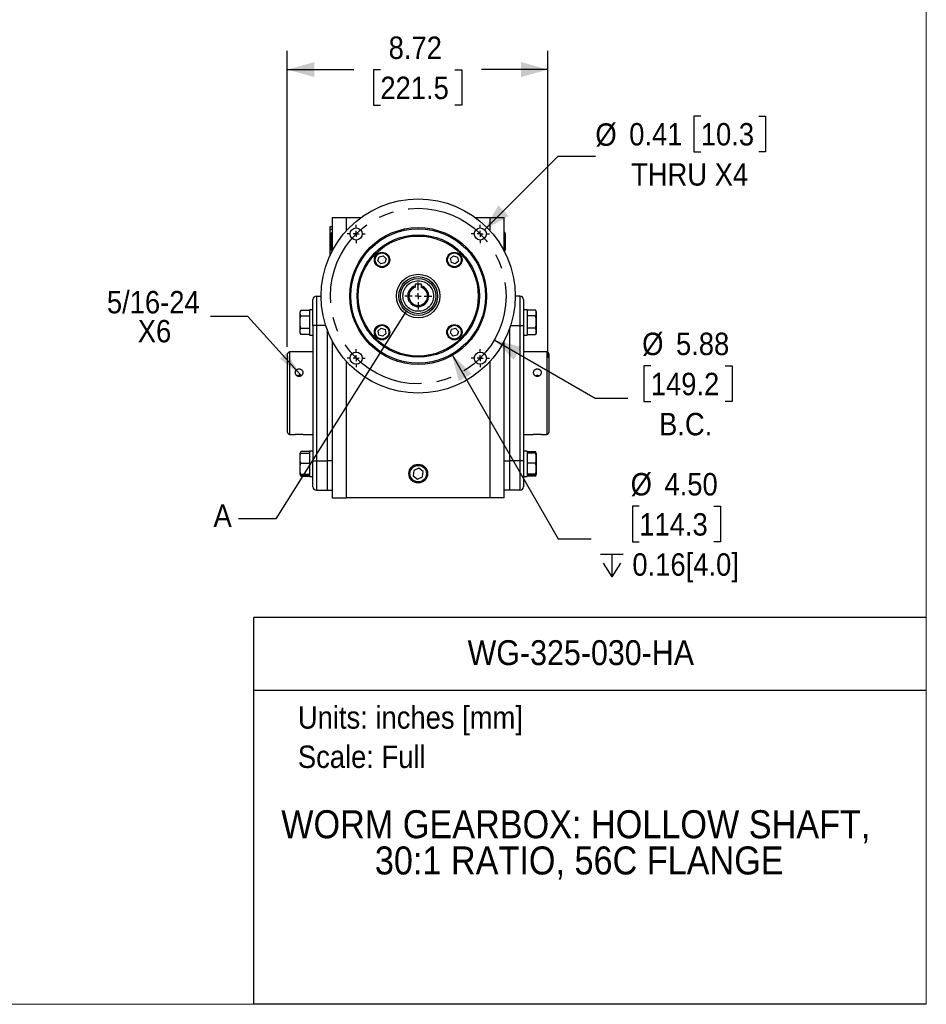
# Model space of a CAD drawing. Header units: inches. Extents: x 0 to 17, y 0 to 11.
# Tile 4 of 7: x 10.9 to 17, y 0 to 6.6. Entities that reach past the tile are written whole.
import ezdxf
from ezdxf.enums import TextEntityAlignment as Align

# ---------------------------------------------------------------- set-up
doc = ezdxf.new("R2010")
doc.units = ezdxf.units.IN
doc.header["$MEASUREMENT"] = 0
doc.linetypes.add('SLD-Center', pattern=[0.75, 0.6, -0.05, 0.05, -0.05])
doc.linetypes.add('SLD-Solid', pattern=[0])
doc.layers.add('CENTER', color=40, linetype='SLD-Center')
doc.layers.add('SLD-DEFPOINTS', color=7, linetype='Continuous')
doc.layers.add('DIMENSIONS', color=140, linetype='SLD-Solid', lineweight=25)
doc.layers.add('TEXT', color=140, linetype='SLD-Solid', lineweight=25)
doc.styles.add('SLDTEXTSTYLE0', font='GOTHIC.TTF', dxfattribs={"width": 0.913})
doc.styles.get("Standard").update_dxf_attribs({"font": 'GOTHIC.TTF'})
doc.dimstyles.new('SLDDIMSTYLE0', dxfattribs={"dimtxt": 0.15, "dimasz": 0.18, "dimexe": 0, "dimexo": 0.0625, "dimgap": 0.0375, "dimtad": 0, "dimtih": 1, "dimtoh": 1, "dimlfac": 5, "dimrnd": 1e-09, "dimzin": 12, "dimdsep": 46, "dimtxsty": 'SLDTEXTSTYLE0', "dimsah": 1, "dimcen": 0.09, "dimadec": 0, "dimazin": 3, "dimtfac": 1, "dimtofl": 0, "dimtmove": 0, "dimatfit": 3, "dimfxl": 0, "dimfrac": 2, "dimtolj": 1, "dimtzin": 12, "dimarcsym": 0})
doc.dimstyles.new('SLDDIMSTYLE3', dxfattribs={"dimtxt": 0.18, "dimasz": 0.18, "dimexe": 0, "dimexo": 0.0625, "dimgap": 0, "dimtad": 0, "dimtih": 1, "dimtoh": 1, "dimdec": 0, "dimrnd": 1e-09, "dimzin": 0, "dimdsep": 46, "dimtxsty": 'Standard', "dimblk1": 'NONE', "dimblk2": 'NONE', "dimsah": 1, "dimcen": 0.09, "dimadec": 0, "dimazin": 0, "dimtfac": 0.18, "dimtdec": 0, "dimtofl": 0, "dimtmove": 0, "dimatfit": 3, "dimldrblk": 'NONE', "dimfxl": 0, "dimfrac": 2, "dimtolj": 1, "dimtzin": 0, "dimarcsym": 0})
doc.dimstyles.new('SLDDIMSTYLE4', dxfattribs={"dimtxt": 0.15, "dimasz": 0.18, "dimexe": 0, "dimexo": 0.0625, "dimgap": 0.0375, "dimtad": 0, "dimtih": 1, "dimtoh": 1, "dimlfac": 5, "dimrnd": 1e-09, "dimzin": 12, "dimdsep": 46, "dimtxsty": 'SLDTEXTSTYLE0', "dimsah": 1, "dimcen": 0, "dimadec": 0, "dimazin": 3, "dimtfac": 1, "dimtofl": 0, "dimtmove": 0, "dimatfit": 3, "dimfxl": 0, "dimfrac": 2, "dimtolj": 1, "dimtzin": 12, "dimarcsym": 0})
doc.dimstyles.new('SLDDIMSTYLE5', dxfattribs={"dimtxt": 0.15, "dimasz": 0.18, "dimexe": 0, "dimexo": 0.0625, "dimgap": 0.0375, "dimtad": 0, "dimtih": 1, "dimtoh": 1, "dimlfac": 5, "dimrnd": 1e-09, "dimzin": 4, "dimdsep": 46, "dimtxsty": 'SLDTEXTSTYLE0', "dimsah": 1, "dimcen": 0, "dimadec": 0, "dimazin": 1, "dimtfac": 1, "dimtofl": 0, "dimtmove": 0, "dimatfit": 3, "dimfxl": 0, "dimfrac": 2, "dimtolj": 1, "dimtzin": 12, "dimarcsym": 0})
doc.dimstyles.new('SLDDIMSTYLE6', dxfattribs={"dimtxt": 0.15, "dimasz": 0.18, "dimexe": 0, "dimexo": 0.0625, "dimgap": 0.0375, "dimtad": 0, "dimtih": 1, "dimtoh": 1, "dimlfac": 5, "dimrnd": 1e-09, "dimdsep": 46, "dimtxsty": 'SLDTEXTSTYLE0', "dimsah": 1, "dimcen": 0, "dimadec": 0, "dimazin": 2, "dimtfac": 1, "dimtofl": 0, "dimtmove": 0, "dimatfit": 3, "dimfxl": 0, "dimfrac": 2, "dimtolj": 1, "dimtzin": 12, "dimarcsym": 0})
doc.dimstyles.new('SLDDIMSTYLE7', dxfattribs={"dimtxt": 0.18, "dimasz": 0.18, "dimexe": 0, "dimexo": 0.0625, "dimgap": 0, "dimtad": 0, "dimtih": 1, "dimtoh": 1, "dimdec": 0, "dimrnd": 1e-09, "dimzin": 0, "dimdsep": 46, "dimtxsty": 'Standard', "dimsah": 1, "dimcen": 0.09, "dimadec": 0, "dimazin": 0, "dimtfac": 0.18, "dimtdec": 0, "dimtofl": 0, "dimtmove": 0, "dimatfit": 3, "dimfxl": 0, "dimfrac": 2, "dimtolj": 1, "dimtzin": 0, "dimarcsym": 0})

# ---------------------------------------------------------------- blocks, each defined once
blk = doc.blocks.new('Block2')
at = {"color": 7, "linetype": 'SLD-Solid', "lineweight": 18}
for q in [(17, 11), (0, 0)]:
    blk.add_line((17, 0), q, dxfattribs=at)
blk = doc.blocks.new('Block1')
at = {"color": 140, "linetype": 'SLD-Solid', "lineweight": 18}
blk.add_line((17, 0), (17, 2.589), dxfattribs=at)
at = {"layer": 'TEXT'}
for p, q in [((17, 2.589), (12.5, 2.589)), ((12.5, 0), (12.5, 2.589)), ((12.5, 2.1021), (17, 2.1021)), ((17, 0), (12.5, 0))]:
    blk.add_line(p, q, dxfattribs=at)
at = {"layer": 'TEXT', "char_height": 0.15, "attachment_point": 1, "style": 'SLDTEXTSTYLE0'}
for s, insert in [('Units: inches [mm]', (12.7947, 1.9946)), ('Scale: Full', (12.7947, 1.7318))]:
    blk.add_mtext(s, dxfattribs=dict(at, insert=insert))
at = {"layer": 'TEXT', "color": 140, "style": 'SLDTEXTSTYLE0', "width": 0.913}
for tag, height, p in [('AUTOATTR0', 0.1667, (13.9306, 2.2201)), ('AUTOATTR1_0', 0.1875, (12.6832, 1.0551)), ('AUTOATTR1_1', 0.1875, (13.3098, 0.8127))]:
    blk.add_attdef(tag, text='', height=height, dxfattribs=at).set_placement(p, align=Align.BOTTOM_LEFT)
blk = doc.blocks.new('_D_7')
at = {"layer": 'DIMENSIONS'}
for p, q in [((14.1088, 4.4462), (14.7837, 4.0566)), ((15.1563, 4.2728), (15.1106, 4.2728)), ((15.1106, 4.2728), (15.1106, 4.0346)), ((15.6551, 4.2728), (15.7008, 4.2728)), ((15.7008, 4.2728), (15.7008, 4.0346)), ((14.7837, 4.0566), (15.0024, 4.0566)), ((15.1106, 4.0346), (15.1563, 4.0346)), ((15.7008, 4.0346), (15.6551, 4.0346))]:
    blk.add_line(p, q, dxfattribs=at)
blk.add_solid([(14.1088, 4.4462), (14.2397, 4.3129), (14.2897, 4.3995)], dxfattribs=at)
at = {"layer": 'DIMENSIONS', "char_height": 0.15, "attachment_point": 1, "style": 'SLDTEXTSTYLE0'}
for s, insert in [('%%c', (15.0986, 4.4948)), ('5.88', (15.3249, 4.4948)), ('149.2', (15.1563, 4.2262)), ('B.C.', (15.2117, 3.9577))]:
    blk.add_mtext(s, dxfattribs=dict(at, insert=insert))
blk = doc.blocks.new('SW_SYMBOL_HOLE_DEPTH')
at = {"layer": 'DIMENSIONS', "color": 0}
for p, q in [((0, 34.4), (31.5, 34.4)), ((15.7, 34.4), (15.7, 3)), ((3.9, 21.9), (15.7, 3)), ((27.6, 21.9), (15.7, 3))]:
    blk.add_line(p, q, dxfattribs=at)
blk = doc.blocks.new('_D_8')
at = {"layer": 'DIMENSIONS'}
for p, q in [((13.825, 4.3503), (14.5376, 3.1161)), ((15.0793, 3.3334), (15.0336, 3.3334)), ((15.0336, 3.3334), (15.0336, 3.0953)), ((15.5781, 3.3334), (15.6238, 3.3334)), ((15.6238, 3.3334), (15.6238, 3.0953)), ((14.5376, 3.1161), (14.7563, 3.1161)), ((15.0336, 3.0953), (15.0793, 3.0953)), ((15.6238, 3.0953), (15.5781, 3.0953))]:
    blk.add_line(p, q, dxfattribs=at)
blk.add_solid([(13.825, 4.3503), (13.8717, 4.1694), (13.9583, 4.2194)], dxfattribs=at)
at = {"layer": 'DIMENSIONS', "xscale": 0.004866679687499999, "yscale": 0.004866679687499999, "zscale": 0.004866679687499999}
blk.add_blockref('SW_SYMBOL_HOLE_DEPTH', (14.8188, 2.8452), dxfattribs=at)
at = {"layer": 'DIMENSIONS', "char_height": 0.15, "attachment_point": 1, "style": 'SLDTEXTSTYLE0'}
for s, insert in [('%%c', (15.0216, 3.5555)), ('4.50', (15.2478, 3.5555)), ('114.3', (15.0793, 3.2869)), ('0.16[4.0]', (15.0331, 3.0183))]:
    blk.add_mtext(s, dxfattribs=dict(at, insert=insert))
blk = doc.blocks.new('_D_9')
at = {"layer": 'DIMENSIONS'}
for p, q in [((15.4911, 5.9441), (15.4454, 5.9441)), ((15.4454, 5.9441), (15.4454, 5.706)), ((15.879, 5.9441), (15.9247, 5.9441)), ((15.9247, 5.9441), (15.9247, 5.706)), ((14.0441, 5.1841), (14.5356, 5.6755)), ((14.5356, 5.6755), (14.7856, 5.6755)), ((15.4454, 5.706), (15.4911, 5.706)), ((15.9247, 5.706), (15.879, 5.706))]:
    blk.add_line(p, q, dxfattribs=at)
blk.add_solid([(14.0441, 5.1841), (14.2068, 5.276), (14.1361, 5.3467)], dxfattribs=at)
at = {"layer": 'DIMENSIONS', "char_height": 0.15, "attachment_point": 1, "style": 'SLDTEXTSTYLE0'}
for s, insert in [('%%c', (14.7856, 5.8953)), ('0.41', (15.0118, 5.8976)), ('10.3', (15.4911, 5.8976)), ('THRU X4', (15.0245, 5.629))]:
    blk.add_mtext(s, dxfattribs=dict(at, insert=insert))
blk = doc.blocks.new('_D_10')
at = {"layer": 'DIMENSIONS'}
for p, q in [((12.7241, 4.3998), (12.7241, 6.3807)), ((14.4682, 4.3271), (14.4682, 6.3807)), ((12.7241, 6.2557), (13.1696, 6.2557)), ((13.3467, 6.2546), (13.301, 6.2546)), ((13.301, 6.2546), (13.301, 6.0165)), ((13.8455, 6.2546), (13.8912, 6.2546)), ((13.8912, 6.2546), (13.8912, 6.0165)), ((14.4682, 6.2557), (14.0227, 6.2557)), ((13.301, 6.0165), (13.3467, 6.0165)), ((13.8912, 6.0165), (13.8455, 6.0165))]:
    blk.add_line(p, q, dxfattribs=at)
for points in [[(12.7241, 6.2557), (12.9041, 6.2057), (12.9041, 6.3057)], [(14.4682, 6.2557), (14.2882, 6.3057), (14.2882, 6.2057)]]:
    blk.add_solid(points, dxfattribs=at)
at = {"layer": 'DIMENSIONS', "char_height": 0.15, "attachment_point": 1, "style": 'SLDTEXTSTYLE0'}
for s, insert in [('8.72', (13.4022, 6.4767)), ('221.5', (13.3467, 6.2081))]:
    blk.add_mtext(s, dxfattribs=dict(at, insert=insert))
blk = doc.blocks.new('SW_NOTE_1')
at = {"layer": 'TEXT', "color": 0, "char_height": 0.15, "attachment_point": 2, "style": 'SLDTEXTSTYLE0'}
for s, insert in [('5/16-24', (-0.3829, 0.17)), ('X6', (-0.3749, -0.0239))]:
    blk.add_mtext(s, dxfattribs=dict(at, insert=insert))
blk = doc.blocks.new('SW_CENTERMARKSYMBOL_1')
at = {"layer": 'CENTER', "color": 0}
for p, q in [((0, 0.04), (0, 0.0904)), ((-0.04, 0), (-0.0904, 0)), ((0, 0), (-0.02, 0)), ((0, 0), (0, 0.02)), ((0, 0), (0, -0.02)), ((0, 0), (0.02, 0)), ((0.04, 0), (0.0904, 0)), ((0, -0.04), (0, -0.0904))]:
    blk.add_line(p, q, dxfattribs=at)
blk = doc.blocks.new('SW_CENTERMARKSYMBOL_2')
at = {"layer": 'CENTER', "color": 0}
for p, q in [((-0.04, 0), (-0.0606, 0)), ((0, 0), (-0.02, 0)), ((0, 0.04), (0, 0.0606)), ((0, 0), (0, 0.02)), ((0, 0), (0, -0.02)), ((0, 0), (0.02, 0)), ((0.04, 0), (0.0606, 0)), ((0, -0.04), (0, -0.0606))]:
    blk.add_line(p, q, dxfattribs=at)
blk = doc.blocks.new('SW_CENTERMARKSYMBOL_3')
at = {"layer": 'CENTER', "color": 0}
for p, q in [((-0.04, 0), (-0.0606, 0)), ((0, 0), (-0.02, 0)), ((0, 0.04), (0, 0.0606)), ((0, 0), (0, 0.02)), ((0, 0), (0, -0.02)), ((0, 0), (0.02, 0)), ((0.04, 0), (0.0606, 0)), ((0, -0.04), (0, -0.0606))]:
    blk.add_line(p, q, dxfattribs=at)
blk = doc.blocks.new('SW_CENTERMARKSYMBOL_4')
at = {"layer": 'CENTER', "color": 0}
for p, q in [((-0.04, 0), (-0.0606, 0)), ((0, 0), (-0.02, 0)), ((0, 0.04), (0, 0.0606)), ((0, 0), (0, 0.02)), ((0, 0), (0, -0.02)), ((0, 0), (0.02, 0)), ((0.04, 0), (0.0606, 0)), ((0, -0.04), (0, -0.0606))]:
    blk.add_line(p, q, dxfattribs=at)
blk = doc.blocks.new('SW_CENTERMARKSYMBOL_5')
at = {"layer": 'CENTER', "color": 0}
for p, q in [((-0.04, 0), (-0.0606, 0)), ((0, 0), (-0.02, 0)), ((0, 0.04), (0, 0.0606)), ((0, 0), (0, 0.02)), ((0, 0), (0, -0.02)), ((0, 0), (0.02, 0)), ((0.04, 0), (0.0606, 0)), ((0, -0.04), (0, -0.0606))]:
    blk.add_line(p, q, dxfattribs=at)
blk = doc.blocks.new('_None')

msp = doc.modelspace()

# ---------------------------------------------------------------- linework, layer by layer
for p, q in [((13.0252, 5.265), (13.0252, 5.0426)), ((13.0252, 5.265), (13.1197, 5.265)), ((13.1197, 5.1774), (13.1197, 5.265)), ((13.1197, 5.265), (13.2175, 5.265)), ((13.9826, 5.265), (14.0804, 5.265)), ((14.0804, 5.1774), (14.0804, 5.265)), ((14.0804, 5.265), (14.1748, 5.265)), ((14.1748, 5.0426), (14.1748, 5.265)), ((13.0095, 5.202), (13.0095, 5.1863)), ((13.0252, 5.202), (13.0095, 5.202)), ((13.0252, 5.1863), (13.0095, 5.1863)), ((13.0095, 5.1863), (13.0095, 5.0106)), ((13.0232, 5.1664), (13.0155, 5.1587)), ((13.0155, 5.1587), (13.0155, 5.0485)), ((13.0252, 5.1663), (13.0232, 5.1664)), ((13.0232, 5.1664), (13.0232, 5.1277)), ((14.1769, 5.1664), (14.1748, 5.1663)), ((14.1846, 5.1587), (14.1769, 5.1664)), ((14.1769, 5.1036), (14.1769, 5.1664)), ((14.1846, 5.1036), (14.1846, 5.1587)), ((13.0232, 5.1277), (13.0232, 5.0409)), ((14.1769, 5.0409), (14.1769, 5.1036)), ((14.1846, 5.0485), (14.1846, 5.1036)), ((13.0155, 5.0485), (13.0232, 5.0409)), ((13.3392, 5.0027), (13.3662, 5.0086)), ((13.3662, 5.0086), (13.3849, 4.9881)), ((13.8158, 4.9906), (13.8363, 5.0093)), ((13.8363, 5.0093), (13.8627, 5.0009)), ((14.1769, 5.0409), (14.1846, 5.0485)), ((13.3308, 4.9762), (13.3392, 5.0027)), ((13.3495, 4.9558), (13.3308, 4.9762)), ((13.3765, 4.9617), (13.3495, 4.9558)), ((13.3849, 4.9881), (13.3765, 4.9617)), ((13.8218, 4.9635), (13.8158, 4.9906)), ((13.8482, 4.9551), (13.8218, 4.9635)), ((13.8687, 4.9738), (13.8482, 4.9551)), ((13.8627, 5.0009), (13.8687, 4.9738)), ((13.5813, 4.8213), (13.6188, 4.8213)), ((13.5813, 4.8078), (13.5813, 4.8213)), ((13.6188, 4.8213), (13.6188, 4.8078)), ((12.9189, 4.7396), (12.9189, 4.5428)), ((12.9189, 4.7396), (12.9504, 4.7396)), ((14.2811, 4.7396), (14.2497, 4.7396)), ((14.2811, 4.7396), (14.2811, 4.5428)), ((12.8138, 4.643), (12.8091, 4.6329)), ((12.8091, 4.4936), (12.8091, 4.6329)), ((12.8148, 4.645), (12.8717, 4.645)), ((12.8953, 4.6479), (12.8717, 4.6479)), ((12.8717, 4.6479), (12.8717, 4.4786)), ((14.3284, 4.6479), (14.3048, 4.6479)), ((14.3284, 4.6479), (14.3284, 4.4786)), ((14.3853, 4.645), (14.3284, 4.645)), ((14.391, 4.6329), (14.3863, 4.643)), ((14.391, 4.4936), (14.391, 4.6329)), ((12.8148, 4.6076), (12.8717, 4.6076)), ((14.3853, 4.6076), (14.3284, 4.6076)), ((12.8091, 4.4936), (12.8138, 4.4835)), ((12.814, 4.4836), (12.8148, 4.4815)), ((12.8148, 4.5259), (12.8717, 4.5259)), ((12.8717, 4.4815), (12.8148, 4.4815)), ((12.9189, 4.5428), (12.8953, 4.5428)), ((12.8953, 4.5428), (12.8953, 3.6372)), ((12.9189, 4.5428), (12.9189, 3.6372)), ((12.9811, 4.5428), (12.9189, 4.5428)), ((12.9898, 4.5173), (12.9898, 3.6372)), ((13.3314, 4.5062), (13.3519, 4.5249)), ((13.3374, 4.4791), (13.3314, 4.5062)), ((13.3519, 4.5249), (13.3783, 4.5165)), ((13.3843, 4.4894), (13.3638, 4.4707)), ((13.3783, 4.5165), (13.3843, 4.4894)), ((13.8152, 4.4919), (13.8236, 4.5183)), ((13.8339, 4.4714), (13.8152, 4.4919)), ((13.8236, 4.5183), (13.8506, 4.5242)), ((13.8506, 4.5242), (13.8693, 4.5037)), ((13.8693, 4.5037), (13.8609, 4.4773)), ((14.2103, 4.5173), (14.2103, 3.6372)), ((14.219, 4.5428), (14.2811, 4.5428)), ((14.2811, 4.5428), (14.3048, 4.5428)), ((14.2811, 4.5428), (14.2811, 3.6372)), ((14.3048, 4.5428), (14.3048, 3.6372)), ((14.3853, 4.5259), (14.3284, 4.5259)), ((14.3284, 4.4815), (14.3853, 4.4815)), ((14.3861, 4.4836), (14.3853, 4.4815)), ((14.3863, 4.4835), (14.391, 4.4936)), ((12.8717, 4.4786), (12.8953, 4.4786)), ((13.0252, 4.4374), (13.0252, 3.39)), ((13.3638, 4.4707), (13.3374, 4.4791)), ((13.8609, 4.4773), (13.8339, 4.4714)), ((14.1748, 3.39), (14.1748, 4.4374)), ((14.3048, 4.4786), (14.3284, 4.4786)), ((12.8953, 4.3656), (12.7398, 4.3656)), ((12.7398, 4.3656), (12.7398, 4.09)), ((14.4603, 4.3656), (14.3048, 4.3656)), ((14.4603, 4.3656), (14.4603, 4.09)), ((13.1197, 3.39), (13.1197, 4.3026)), ((14.0804, 3.39), (14.0804, 4.3026)), ((12.7398, 4.09), (12.7398, 3.8144)), ((14.4603, 4.09), (14.4603, 3.8144)), ((12.7398, 3.8144), (12.7759, 3.8144)), ((12.8297, 3.8144), (12.8953, 3.8144)), ((14.3048, 3.8144), (14.3704, 3.8144)), ((14.4241, 3.8144), (14.4603, 3.8144)), ((12.8138, 3.6965), (12.8098, 3.6879)), ((12.8717, 3.6985), (12.8148, 3.6985)), ((12.8953, 3.7014), (12.8717, 3.7014)), ((12.8717, 3.7014), (12.8717, 3.6167)), ((14.3284, 3.7014), (14.3048, 3.7014)), ((14.3284, 3.7014), (14.3284, 3.6167)), ((14.3284, 3.6985), (14.3853, 3.6985)), ((14.3903, 3.6879), (14.3863, 3.6965)), ((12.8098, 3.6879), (12.8091, 3.6864)), ((12.8091, 3.6167), (12.8091, 3.6864)), ((12.8148, 3.6895), (12.8717, 3.6895)), ((12.8953, 3.6372), (12.9189, 3.6372)), ((12.9189, 3.6372), (12.9189, 3.4404)), ((12.9189, 3.6372), (12.9898, 3.6372)), ((12.9898, 3.6372), (12.9898, 3.4404)), ((13.0252, 3.6372), (12.9898, 3.6372)), ((14.1748, 3.6372), (14.2103, 3.6372)), ((14.2811, 3.6372), (14.2103, 3.6372)), ((14.2103, 3.6372), (14.2103, 3.4404)), ((14.2811, 3.6372), (14.2811, 3.4404)), ((14.3048, 3.6372), (14.2811, 3.6372)), ((14.3853, 3.6895), (14.3284, 3.6895)), ((14.391, 3.6864), (14.3903, 3.6879)), ((14.391, 3.6167), (14.391, 3.6864)), ((12.8091, 3.5471), (12.8091, 3.6167)), ((12.8148, 3.6207), (12.8717, 3.6207)), ((12.8717, 3.6167), (12.8717, 3.5321)), ((13.5712, 3.5735), (13.5665, 3.5375)), ((13.6048, 3.5875), (13.5712, 3.5735)), ((13.6336, 3.5653), (13.6048, 3.5875)), ((13.6289, 3.5293), (13.6336, 3.5653)), ((14.3853, 3.6207), (14.3284, 3.6207)), ((14.3284, 3.6167), (14.3284, 3.5321)), ((14.391, 3.5471), (14.391, 3.6167)), ((12.8091, 3.5471), (12.8098, 3.5456)), ((12.8098, 3.5456), (12.8138, 3.537)), ((12.8148, 3.535), (12.8117, 3.5455)), ((12.814, 3.5371), (12.8148, 3.535)), ((12.8148, 3.548), (12.8717, 3.548)), ((12.8148, 3.544), (12.8717, 3.544)), ((12.8148, 3.535), (12.8717, 3.535)), ((12.8717, 3.5321), (12.8953, 3.5321)), ((13.5665, 3.5375), (13.5953, 3.5154)), ((13.5953, 3.5154), (13.6289, 3.5293)), ((14.3048, 3.5321), (14.3284, 3.5321)), ((14.3853, 3.548), (14.3284, 3.548)), ((14.3853, 3.544), (14.3284, 3.544)), ((14.3853, 3.535), (14.3284, 3.535)), ((14.3853, 3.535), (14.3885, 3.546)), ((14.3861, 3.5371), (14.3853, 3.535)), ((14.3863, 3.537), (14.3902, 3.5454)), ((14.3903, 3.5456), (14.391, 3.5471)), ((12.9189, 3.4404), (12.9898, 3.4404)), ((12.9898, 3.4404), (13.0252, 3.4404)), ((14.2103, 3.4404), (14.1748, 3.4404)), ((14.2811, 3.4404), (14.2103, 3.4404)), ((13.0252, 3.39), (13.1197, 3.39)), ((14.0804, 3.39), (13.1197, 3.39)), ((14.1748, 3.39), (14.0804, 3.39))]:
    msp.add_line(p, q)
for centre, radius in [((13.6, 4.74), 0.6496), ((13.6, 4.74), 0.4579), ((13.1846, 5.1554), 0.0406), ((13.6, 4.74), 0.45), ((13.6, 4.74), 0.4094), ((13.6, 4.74), 0.4016), ((14.0155, 5.1554), 0.0406), ((13.3578, 4.9822), 0.0512), ((13.3578, 4.9822), 0.0461), ((13.8422, 4.9822), 0.0512), ((13.8422, 4.9822), 0.0461), ((13.6, 4.74), 0.1457), ((13.6, 4.74), 0.1181), ((13.3578, 4.4978), 0.0512), ((13.8422, 4.4978), 0.0512), ((13.3578, 4.4978), 0.0461), ((13.8422, 4.4978), 0.0461), ((13.1846, 4.3246), 0.0406), ((14.0155, 4.3246), 0.0406), ((13.6, 3.5514), 0.0628), ((13.6, 3.5514), 0.0551)]:
    msp.add_circle(centre, radius)
for centre, radius, start, end in [((13.6, 4.74), 0.0704, 105.44772, 74.55228), ((13.6, 4.74), 0.0625, 107.45193, 72.54807), ((12.9189, 4.716), 0.0236, 90, 180), ((14.2811, 4.716), 0.0236, 0, 90), ((12.7398, 4.3498), 0.0157, 90, 180), ((14.4603, 4.3498), 0.0157, 0, 90), ((12.7398, 3.8302), 0.0157, 180, 270), ((14.4603, 3.8302), 0.0157, 270, 0), ((12.9189, 3.464), 0.0236, 180, 270), ((14.2811, 3.464), 0.0236, 270, 0)]:
    msp.add_arc(centre, radius, start, end)
for points, knots in [([(13.4977, 4.74), (13.4977, 4.7671), (13.5085, 4.7932), (13.5469, 4.8316), (13.5729, 4.8424), (13.6272, 4.8424), (13.6532, 4.8316), (13.6916, 4.7932), (13.7024, 4.7671), (13.7024, 4.74)], [0, 0, 0, 0, 0.25, 0.25, 0.5, 0.5, 0.75, 0.75, 1, 1, 1, 1]), ([(12.8953, 4.5428), (12.8953, 4.5887), (12.8953, 4.6328), (12.8953, 4.6977), (12.8953, 4.716), (12.8953, 4.716)], [0, 0, 0, 0, 0.5, 0.5, 1, 1, 1, 1]), ([(13.7024, 4.74), (13.7024, 4.7128), (13.6916, 4.6868), (13.6532, 4.6484), (13.6272, 4.6376), (13.5729, 4.6376), (13.5469, 4.6484), (13.5085, 4.6868), (13.4977, 4.7128), (13.4977, 4.74)], [0, 0, 0, 0, 0.25, 0.25, 0.5, 0.5, 0.75, 0.75, 1, 1, 1, 1]), ([(14.3048, 4.716), (14.3048, 4.716), (14.3048, 4.716), (14.3048, 4.7158), (14.3048, 4.7157), (14.3048, 4.7154), (14.3048, 4.7151), (14.3048, 4.7147), (14.3048, 4.7142), (14.3048, 4.7137), (14.3048, 4.7123), (14.3048, 4.7095), (14.3048, 4.704), (14.3048, 4.6968), (14.3048, 4.6879), (14.3048, 4.6775), (14.3048, 4.6655), (14.3048, 4.6522), (14.3048, 4.6378), (14.3048, 4.6226), (14.3048, 4.6068), (14.3048, 4.5907), (14.3048, 4.5777), (14.3048, 4.568), (14.3048, 4.5617), (14.3048, 4.5554), (14.3048, 4.5491), (14.3048, 4.5449), (14.3048, 4.5428)], [0, 0, 0, 0, 0.012971, 0.025923, 0.038863, 0.051795, 0.064724, 0.077657, 0.090598, 0.103553, 0.116527, 0.17826, 0.240008, 0.304315, 0.368637, 0.434312, 0.500002, 0.565677, 0.631368, 0.695674, 0.759996, 0.821729, 0.883478, 0.906811, 0.930099, 0.953372, 0.976662, 1, 1, 1, 1]), ([(12.8148, 4.6076), (12.8129, 4.612), (12.809, 4.6211), (12.8096, 4.6331), (12.8128, 4.6403), (12.814, 4.6429)], [0, 0, 0, 0, 0.380979, 0.773495, 1, 1, 1, 1]), ([(14.3853, 4.6076), (14.3869, 4.6107), (14.3882, 4.6138), (14.3899, 4.62), (14.3904, 4.6231), (14.3904, 4.6293), (14.39, 4.6325), (14.3882, 4.6388), (14.3869, 4.6419), (14.3853, 4.645)], [0, 0, 0, 0, 0.25, 0.25, 0.5, 0.5, 0.75, 0.75, 1, 1, 1, 1]), ([(12.8148, 4.5259), (12.8132, 4.5326), (12.8119, 4.5393), (12.8102, 4.5529), (12.8097, 4.5597), (12.8097, 4.5734), (12.8101, 4.5803), (12.8119, 4.594), (12.8132, 4.6008), (12.8148, 4.6076)], [0, 0, 0, 0, 0.25, 0.25, 0.5, 0.5, 0.75, 0.75, 1, 1, 1, 1]), ([(14.3853, 4.5259), (14.3869, 4.5326), (14.3882, 4.5393), (14.3899, 4.5529), (14.3904, 4.5597), (14.3904, 4.5734), (14.39, 4.5803), (14.3882, 4.594), (14.3869, 4.6008), (14.3853, 4.6076)], [0, 0, 0, 0, 0.25, 0.25, 0.5, 0.5, 0.75, 0.75, 1, 1, 1, 1]), ([(12.8148, 4.4815), (12.8132, 4.4852), (12.8119, 4.4888), (12.8102, 4.4962), (12.8097, 4.4999), (12.8097, 4.5073), (12.8101, 4.511), (12.8119, 4.5185), (12.8132, 4.5222), (12.8148, 4.5259)], [0, 0, 0, 0, 0.25, 0.25, 0.5, 0.5, 0.75, 0.75, 1, 1, 1, 1]), ([(14.3853, 4.4815), (14.3869, 4.4852), (14.3882, 4.4888), (14.3899, 4.4962), (14.3904, 4.4999), (14.3904, 4.5073), (14.39, 4.511), (14.3882, 4.5185), (14.3869, 4.5222), (14.3853, 4.5259)], [0, 0, 0, 0, 0.25, 0.25, 0.5, 0.5, 0.75, 0.75, 1, 1, 1, 1]), ([(12.7241, 4.3498), (12.7241, 4.3498), (12.7241, 4.3225), (12.7241, 4.225), (12.7241, 4.1589), (12.7241, 4.09)], [0, 0, 0, 0, 0.5, 0.5, 1, 1, 1, 1]), ([(14.476, 4.09), (14.476, 4.1589), (14.476, 4.225), (14.476, 4.3225), (14.476, 4.3498), (14.476, 4.3498)], [0, 0, 0, 0, 0.5, 0.5, 1, 1, 1, 1]), ([(12.8028, 4.2507), (12.8046, 4.2507), (12.8064, 4.2505), (12.8098, 4.25), (12.8116, 4.2495), (12.8149, 4.2484), (12.8164, 4.2477), (12.8194, 4.2461), (12.8208, 4.2452), (12.8233, 4.2431), (12.8244, 4.2419), (12.8264, 4.2394), (12.8272, 4.2381), (12.8286, 4.2353), (12.8291, 4.2339), (12.8298, 4.2309), (12.83, 4.2293), (12.83, 4.2263), (12.8298, 4.2247), (12.8291, 4.2216), (12.8286, 4.2202), (12.8273, 4.2172), (12.8264, 4.2158), (12.8244, 4.2132), (12.8233, 4.212), (12.8208, 4.2097), (12.8194, 4.2086), (12.8165, 4.2069), (12.8149, 4.2061), (12.8116, 4.2048), (12.8099, 4.2044), (12.8064, 4.2037), (12.8046, 4.2036), (12.801, 4.2036), (12.7992, 4.2037), (12.7958, 4.2044), (12.794, 4.2048), (12.7907, 4.2061), (12.7892, 4.2068), (12.7862, 4.2086), (12.7848, 4.2097), (12.7823, 4.2119), (12.7812, 4.2132), (12.7792, 4.2158), (12.7784, 4.2172), (12.777, 4.2201), (12.7765, 4.2216), (12.7758, 4.2247), (12.7756, 4.2262), (12.7756, 4.2293), (12.7758, 4.2309), (12.7765, 4.2339), (12.777, 4.2353), (12.7783, 4.2381), (12.7792, 4.2394), (12.7812, 4.2419), (12.7823, 4.243), (12.7848, 4.2452), (12.7862, 4.2461), (12.7891, 4.2477), (12.7907, 4.2484), (12.794, 4.2495), (12.7957, 4.25), (12.7992, 4.2505), (12.801, 4.2507), (12.8028, 4.2507)], [0, 0, 0, 0, 0.03125, 0.03125, 0.0625, 0.0625, 0.09375, 0.09375, 0.125, 0.125, 0.15625, 0.15625, 0.1875, 0.1875, 0.21875, 0.21875, 0.25, 0.25, 0.28125, 0.28125, 0.3125, 0.3125, 0.34375, 0.34375, 0.375, 0.375, 0.40625, 0.40625, 0.4375, 0.4375, 0.46875, 0.46875, 0.5, 0.5, 0.53125, 0.53125, 0.5625, 0.5625, 0.59375, 0.59375, 0.625, 0.625, 0.65625, 0.65625, 0.6875, 0.6875, 0.71875, 0.71875, 0.75, 0.75, 0.78125, 0.78125, 0.8125, 0.8125, 0.84375, 0.84375, 0.875, 0.875, 0.90625, 0.90625, 0.9375, 0.9375, 0.96875, 0.96875, 1, 1, 1, 1]), ([(14.3973, 4.2507), (14.3991, 4.2507), (14.4009, 4.2505), (14.4043, 4.25), (14.4061, 4.2495), (14.4094, 4.2484), (14.4109, 4.2477), (14.4139, 4.2461), (14.4153, 4.2452), (14.4178, 4.2431), (14.4189, 4.2419), (14.4209, 4.2394), (14.4217, 4.2381), (14.4231, 4.2353), (14.4236, 4.2339), (14.4243, 4.2309), (14.4245, 4.2293), (14.4245, 4.2263), (14.4243, 4.2247), (14.4236, 4.2216), (14.4231, 4.2202), (14.4217, 4.2172), (14.4209, 4.2158), (14.4189, 4.2132), (14.4178, 4.212), (14.4153, 4.2097), (14.4139, 4.2086), (14.411, 4.2069), (14.4094, 4.2061), (14.4061, 4.2048), (14.4044, 4.2044), (14.4009, 4.2037), (14.3991, 4.2036), (14.3955, 4.2036), (14.3937, 4.2037), (14.3902, 4.2044), (14.3885, 4.2048), (14.3852, 4.2061), (14.3837, 4.2068), (14.3807, 4.2086), (14.3793, 4.2097), (14.3768, 4.2119), (14.3757, 4.2132), (14.3737, 4.2158), (14.3728, 4.2172), (14.3715, 4.2201), (14.371, 4.2216), (14.3703, 4.2247), (14.3701, 4.2262), (14.3701, 4.2293), (14.3703, 4.2309), (14.371, 4.2339), (14.3715, 4.2353), (14.3728, 4.2381), (14.3737, 4.2394), (14.3757, 4.2419), (14.3768, 4.243), (14.3793, 4.2452), (14.3807, 4.2461), (14.3836, 4.2477), (14.3852, 4.2484), (14.3885, 4.2495), (14.3902, 4.25), (14.3937, 4.2505), (14.3955, 4.2507), (14.3973, 4.2507)], [0, 0, 0, 0, 0.03125, 0.03125, 0.0625, 0.0625, 0.09375, 0.09375, 0.125, 0.125, 0.15625, 0.15625, 0.1875, 0.1875, 0.21875, 0.21875, 0.25, 0.25, 0.28125, 0.28125, 0.3125, 0.3125, 0.34375, 0.34375, 0.375, 0.375, 0.40625, 0.40625, 0.4375, 0.4375, 0.46875, 0.46875, 0.5, 0.5, 0.53125, 0.53125, 0.5625, 0.5625, 0.59375, 0.59375, 0.625, 0.625, 0.65625, 0.65625, 0.6875, 0.6875, 0.71875, 0.71875, 0.75, 0.75, 0.78125, 0.78125, 0.8125, 0.8125, 0.84375, 0.84375, 0.875, 0.875, 0.90625, 0.90625, 0.9375, 0.9375, 0.96875, 0.96875, 1, 1, 1, 1]), ([(12.8155, 4.2068), (12.8152, 4.207), (12.8125, 4.2086), (12.8079, 4.2092), (12.8009, 4.2096), (12.7952, 4.2091), (12.7915, 4.2073), (12.7904, 4.2067)], [0, 0, 0, 0, 0.035722, 0.384275, 0.50302, 0.848481, 1, 1, 1, 1]), ([(14.3846, 4.2068), (14.3849, 4.207), (14.3876, 4.2086), (14.3922, 4.2093), (14.3963, 4.2094), (14.3973, 4.2094)], [0, 0, 0, 0, 0.071015, 0.763936, 1, 1, 1, 1]), ([(14.3973, 4.2094), (14.4004, 4.2093), (14.4049, 4.2091), (14.4087, 4.2072), (14.41, 4.2066)], [0, 0, 0, 0, 0.6810293, 1, 1, 1, 1]), ([(12.7241, 4.09), (12.7241, 4.0211), (12.7241, 3.955), (12.7241, 3.8575), (12.7241, 3.8302), (12.7241, 3.8302)], [0, 0, 0, 0, 0.5, 0.5, 1, 1, 1, 1]), ([(14.476, 3.8302), (14.476, 3.8302), (14.476, 3.8575), (14.476, 3.955), (14.476, 4.0211), (14.476, 4.09)], [0, 0, 0, 0, 0.5, 0.5, 1, 1, 1, 1]), ([(12.7759, 3.8144), (12.7759, 3.8144), (12.7755, 3.8144), (12.778, 3.8146), (12.7832, 3.8151), (12.7908, 3.8155), (12.7978, 3.8157), (12.8048, 3.8158), (12.812, 3.8156), (12.8201, 3.8152), (12.8262, 3.8148), (12.8297, 3.8144), (12.8297, 3.8144), (12.8297, 3.8144)], [0, 0, 0, 0, 0.036309, 0.143131, 0.25014, 0.357603, 0.465083, 0.500223, 0.607238, 0.71424, 0.821571, 0.929118, 1, 1, 1, 1]), ([(14.3704, 3.8144), (14.3703, 3.8144), (14.37, 3.8144), (14.3725, 3.8146), (14.3777, 3.8151), (14.3853, 3.8155), (14.3922, 3.8157), (14.3963, 3.8157), (14.3973, 3.8158)], [0, 0, 0, 0, 0.072586, 0.286134, 0.500056, 0.714887, 0.929752, 1, 1, 1, 1]), ([(14.3973, 3.8158), (14.4003, 3.8157), (14.4064, 3.8157), (14.4146, 3.8152), (14.4207, 3.8148), (14.4242, 3.8144), (14.4242, 3.8144), (14.4241, 3.8144)], [0, 0, 0, 0, 0.214126, 0.428226, 0.642983, 0.858172, 1, 1, 1, 1]), ([(12.8108, 3.6878), (12.8108, 3.688), (12.8109, 3.6909), (12.8125, 3.6938), (12.814, 3.6964)], [0, 0, 0, 0, 0.07628, 1, 1, 1, 1]), ([(14.3893, 3.6883), (14.3893, 3.6884), (14.3891, 3.6918), (14.3872, 3.6952), (14.3853, 3.6985)], [0, 0, 0, 0, 0.015717, 1, 1, 1, 1]), ([(12.8148, 3.6207), (12.8132, 3.6264), (12.8119, 3.6321), (12.8102, 3.6435), (12.8097, 3.6492), (12.8097, 3.6607), (12.8101, 3.6665), (12.8119, 3.6781), (12.8132, 3.6838), (12.8148, 3.6895)], [0, 0, 0, 0, 0.25, 0.25, 0.5, 0.5, 0.75, 0.75, 1, 1, 1, 1]), ([(12.8148, 3.6895), (12.8125, 3.689), (12.8096, 3.6884), (12.8102, 3.6878), (12.8103, 3.6877)], [0, 0, 0, 0, 0.786202, 1, 1, 1, 1]), ([(12.8953, 3.464), (12.8953, 3.464), (12.8953, 3.4823), (12.8953, 3.5472), (12.8953, 3.5913), (12.8953, 3.6372)], [0, 0, 0, 0, 0.5, 0.5, 1, 1, 1, 1]), ([(14.3048, 3.6372), (14.3048, 3.6361), (14.3048, 3.6337), (14.3048, 3.6302), (14.3048, 3.6267), (14.3048, 3.6232), (14.3048, 3.6197), (14.3048, 3.6162), (14.3048, 3.6127), (14.3048, 3.6092), (14.3048, 3.6014), (14.3048, 3.5893), (14.3048, 3.5732), (14.3048, 3.5574), (14.3048, 3.5422), (14.3048, 3.5278), (14.3048, 3.5145), (14.3048, 3.5025), (14.3048, 3.4921), (14.3048, 3.4832), (14.3048, 3.476), (14.3048, 3.4705), (14.3048, 3.4674), (14.3048, 3.4658), (14.3048, 3.465), (14.3048, 3.4644), (14.3048, 3.4641), (14.3048, 3.464), (14.3048, 3.464)], [0, 0, 0, 0, 0.012971, 0.025923, 0.038863, 0.051795, 0.064724, 0.077657, 0.090598, 0.103553, 0.116527, 0.17826, 0.240008, 0.304315, 0.368637, 0.434312, 0.500002, 0.565677, 0.631368, 0.695674, 0.759996, 0.821729, 0.883478, 0.906811, 0.930099, 0.953372, 0.976662, 1, 1, 1, 1]), ([(14.3853, 3.6207), (14.3869, 3.6264), (14.3882, 3.6321), (14.3899, 3.6435), (14.3904, 3.6492), (14.3904, 3.6607), (14.39, 3.6665), (14.3882, 3.6781), (14.3869, 3.6838), (14.3853, 3.6895)], [0, 0, 0, 0, 0.25, 0.25, 0.5, 0.5, 0.75, 0.75, 1, 1, 1, 1]), ([(14.3853, 3.6895), (14.3876, 3.689), (14.3905, 3.6884), (14.3899, 3.6878), (14.3898, 3.6877)], [0, 0, 0, 0, 0.786202, 1, 1, 1, 1]), ([(12.8148, 3.548), (12.8132, 3.554), (12.8119, 3.56), (12.8102, 3.572), (12.8097, 3.5781), (12.8097, 3.5903), (12.8101, 3.5964), (12.8119, 3.6087), (12.8132, 3.6147), (12.8148, 3.6207)], [0, 0, 0, 0, 0.25, 0.25, 0.5, 0.5, 0.75, 0.75, 1, 1, 1, 1]), ([(14.3853, 3.548), (14.3869, 3.554), (14.3882, 3.56), (14.3899, 3.572), (14.3904, 3.5781), (14.3904, 3.5903), (14.39, 3.5964), (14.3882, 3.6087), (14.3869, 3.6147), (14.3853, 3.6207)], [0, 0, 0, 0, 0.25, 0.25, 0.5, 0.5, 0.75, 0.75, 1, 1, 1, 1]), ([(12.8148, 3.544), (12.8132, 3.5443), (12.8119, 3.5446), (12.8102, 3.5453), (12.8097, 3.5456), (12.8097, 3.5463), (12.8101, 3.5466), (12.8119, 3.5473), (12.8132, 3.5476), (12.8148, 3.548)], [0, 0, 0, 0, 0.25, 0.25, 0.5, 0.5, 0.75, 0.75, 1, 1, 1, 1]), ([(14.3853, 3.544), (14.3869, 3.5443), (14.3882, 3.5446), (14.3899, 3.5453), (14.3904, 3.5456), (14.3904, 3.5463), (14.39, 3.5466), (14.3882, 3.5473), (14.3869, 3.5476), (14.3853, 3.548)], [0, 0, 0, 0, 0.25, 0.25, 0.5, 0.5, 0.75, 0.75, 1, 1, 1, 1])]:
    msp.add_open_spline(points, degree=3, knots=knots)
for points in [[(13.5813, 4.7996), (13.5813, 4.8024), (13.5813, 4.8051), (13.5813, 4.8078)], [(13.6188, 4.8078), (13.6188, 4.8051), (13.6188, 4.8024), (13.6188, 4.7996)]]:
    msp.add_open_spline(points, degree=3)
at = {"layer": 'CENTER'}
msp.add_circle((13.6, 4.74), 0.5875, dxfattribs=at)
at = {"layer": 'TEXT'}
msp.add_circle((13.6, 4.74), 0.1297, dxfattribs=at)

# ---------------------------------------------------------------- block references
at = {"layer": 'CENTER'}
for name, p in [('SW_CENTERMARKSYMBOL_5', (13.1846, 5.1554)), ('SW_CENTERMARKSYMBOL_2', (14.0155, 5.1554)), ('SW_CENTERMARKSYMBOL_1', (13.6, 4.74)), ('SW_CENTERMARKSYMBOL_4', (13.1846, 4.3246)), ('SW_CENTERMARKSYMBOL_3', (14.0155, 4.3246))]:
    msp.add_blockref(name, p, dxfattribs=at)
at = {"layer": 'SLD-DEFPOINTS'}
msp.add_blockref('Block2', (0, 0), dxfattribs=at)
ref = msp.add_blockref('Block1', (0, 0), dxfattribs=at)
ref.add_attrib('AUTOATTR0', 'WG-325-030-HA', dxfattribs={"layer": 'TEXT', "height": 0.166667, "style": 'SLDTEXTSTYLE0', "width": 0.913}).set_placement((13.9306, 2.2201), align=Align.BOTTOM_LEFT)
ref.add_attrib('AUTOATTR1_0', 'WORM GEARBOX: HOLLOW SHAFT, ', dxfattribs={"layer": 'TEXT', "height": 0.1875, "style": 'SLDTEXTSTYLE0', "width": 0.913}).set_placement((12.6832, 1.0551), align=Align.BOTTOM_LEFT)
ref.add_attrib('AUTOATTR1_1', '30:1 RATIO, 56C FLANGE', dxfattribs={"layer": 'TEXT', "height": 0.1875, "style": 'SLDTEXTSTYLE0', "width": 0.913}).set_placement((13.3099, 0.8127), align=Align.BOTTOM_LEFT)
at = {"layer": 'TEXT'}
msp.add_blockref('SW_NOTE_1', (12.2103, 4.604), dxfattribs=at)

# ---------------------------------------------------------------- texts
at = {"layer": 'TEXT', "insert": (12.2301, 3.3453), "char_height": 0.15, "attachment_point": 1, "style": 'SLDTEXTSTYLE0'}
msp.add_mtext('A', dxfattribs=at)

# ---------------------------------------------------------------- dimensions: what is measured, and where the dimension line sits
at = {"layer": 'DIMENSIONS'}
dim = msp.add_linear_dim(base=(14.4682, 6.2557), p1=(12.7241, 4.3498), p2=(14.4682, 4.2771), dimstyle='SLDDIMSTYLE0', dxfattribs=at)
dim.commit()
dim.dimension.update_dxf_attribs({"geometry": '_D_10', "text_midpoint": (13.5961, 6.2557), "dimtype": 160})
for p1, p2, text, dimstyle, picture, middle in [((13.9868, 5.1267), (14.0441, 5.1841), '<> \\PTHRU X4', 'SLDDIMSTYLE6', '_D_9', (15.4057, 5.706)), ((13.375, 5.1297), (13.825, 4.3503), '<>\\P{\\fGDT;x}0.16[4.0]', 'SLDDIMSTYLE5', '_D_8', (15.3287, 3.1911)), ((13.09126, 5.03375), (14.10884, 4.44625), '<>\\PB.C.', 'SLDDIMSTYLE4', '_D_7', (15.40571, 4.13163))]:
    dim = msp.add_diameter_dim_2p(p1=p1, p2=p2, text=text, dimstyle=dimstyle, dxfattribs=at)
    dim.commit()
    dim.dimension.update_dxf_attribs({"geometry": picture, "text_midpoint": middle, "dimtype": 163})

# ---------------------------------------------------------------- leaders
at = {"layer": 'TEXT', "has_arrowhead": 0}
msp.add_leader([(13.5185, 4.6391), (12.6466, 3.2498), (12.3966, 3.2498)], dimstyle='SLDDIMSTYLE3', dxfattribs=at)
at = {"layer": 'TEXT'}
msp.add_leader([(12.8171, 4.2072), (12.4603, 4.604), (12.2103, 4.604)], dimstyle='SLDDIMSTYLE7', dxfattribs=at)

doc.saveas('drawing.dxf')
